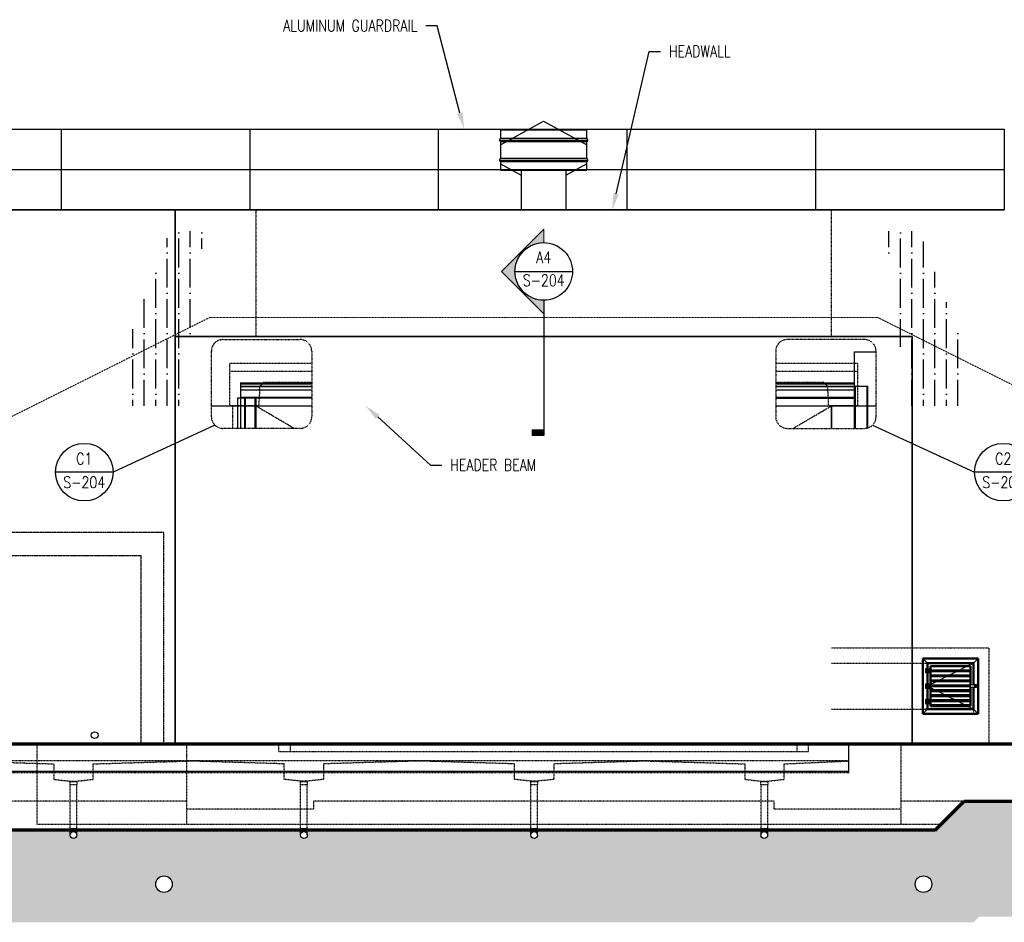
# Model space of a CAD drawing. Header units: inches. Extents: x -4271 to 3693, y -295 to 540.
# Tile 1 of 22: x -3878 to -3365, y -93 to 377. Entities that reach past the tile are written whole.
import ezdxf
from ezdxf import colors
from ezdxf.entities.mleader import LeaderData, LeaderLine
from ezdxf.enums import TextEntityAlignment as Align
from ezdxf.math import Vec2, Vec3

# ---------------------------------------------------------------- set-up
doc = ezdxf.new("R2010")
doc.units = ezdxf.units.IN
doc.header["$MEASUREMENT"] = 0
for name, pattern in [('CENTER2', [1.125, 0.75, -0.125, 0.125, -0.125]), ('Dash', [0.25, 0.125, -0.125]), ('HIDDEN', [0.375, 0.25, -0.125]), ('HIDDEN2', [0.1875, 0.125, -0.0625]), ('PHANTOM2', [1.25, 0.625, -0.125, 0.125, -0.125, 0.125, -0.125])]:
    doc.linetypes.add(name, pattern=pattern)
doc.layers.get('Defpoints').update_dxf_attribs({"color": 243})
for name, color, linetype, lineweight in [('A-ANNO-PATT', 1, 'Continuous', 25), ('G-ANNO-REFR', 2, 'Continuous', 35), ('S-ANNO-SYMB', 2, 'Continuous', 25), ('S-CANOPY', 1, 'Continuous', 25), ('S-FLOR-FTPT', 4, 'Continuous', 70), ('S-ROOF-PATT', 8, 'Continuous', 18), ('S-WALL-FULL-EXTR', 4, 'Continuous', 35)]:
    doc.layers.add(name, color=color, linetype=linetype, lineweight=lineweight)
for name, color, linetype in [('A-DETL', 3, 'Continuous'), ('A-DETL-MEDM', 3, 'Continuous'), ('A-DETL-THIN', 1, 'Continuous'), ('A-FLOR-HDLN', 1, 'Dash'), ('A-VENT-DETL', 3, 'Continuous'), ('A-WALL-HDLN', 1, 'Dash'), ('M-EQPM', 2, 'Continuous'), ('S-ANNO-TEXT', 2, 'Continuous'), ('S-BEAM-CONC', 13, 'Continuous'), ('S-COLS-CONC', 13, 'Continuous'), ('S-DETL-MEDM', 3, 'Continuous'), ('S-DETL-PATT', 1, 'Continuous'), ('S-EARTH', 8, 'Continuous'), ('S-FLOR-HDLN', 1, 'HIDDEN2'), ('S-FLOR-TRNCH', 1, 'HIDDEN2'), ('S-FLOR-TRNCH 2', 1, 'HIDDEN2'), ('S-GRVL', 8, 'Continuous'), ('S-GUARD RAIL', 1, 'Continuous'), ('S-ROOF-HDLN', 1, 'HIDDEN2'), ('S-WALL-HDLN', 1, 'Dash')]:
    doc.layers.add(name, color=color, linetype=linetype)
doc.layers.add('S-DOOR-OTLN', color=9, linetype='HIDDEN', true_color=0x808080)
doc.styles.add('AEC_COMN_TITLE', font='romans.shx', dxfattribs={"width": 0.8, "height": 0.1875})
doc.styles.add('Annotative', font='romans.shx', dxfattribs={"width": 0.8, "height": 0.125})
doc.styles.add('HDRSTD', font='romans.shx', dxfattribs={"height": 3})
doc.styles.add('ROMANS', font='ROMANS.shx', dxfattribs={"width": 0.8})

# ---------------------------------------------------------------- blocks, each defined once
blk = doc.blocks.new('ELEVARROW')
at = {"lineweight": 9}
h = blk.add_hatch(color=256, dxfattribs=at)
edge = h.paths.add_edge_path(flags=0)
edge.add_line((0.4598465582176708, -1.110223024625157e-16), (0.3124999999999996, -9.297755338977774e-17))
edge.add_arc((3.33066907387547e-16, 1.110223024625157e-16), 0.3124999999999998, 360, 539.9999999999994)
edge.add_line((-0.3125000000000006, 0), (-0.4598465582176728, 1.804474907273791e-17))
edge.add_line((-0.4598465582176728, 0), (5.551115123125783e-16, 0.4598465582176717))
edge.add_line((6.661338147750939e-16, 0.4598465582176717), (0.4598465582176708, -1.110223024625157e-16))
at = {"lineweight": 13}
blk.add_lwpolyline([(-0.4598465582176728, 0), (-0.3124999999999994, 3.885780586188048e-15, -0.9999999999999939), (0.3124999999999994, -1.110223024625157e-16), (0.4598465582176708, -1.110223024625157e-16), (6.661338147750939e-16, 0.4598465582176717)], format="xyb", close=True, dxfattribs=at)
blk = doc.blocks.new('Sectrinew')
at = {"lineweight": 9}
blk.add_hatch(color=256, dxfattribs=at).paths.add_polyline_path([(0, 0.1249999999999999), (0, 0), (-0.06249999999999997, 0), (-0.06249999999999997, 0.1249999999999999)], flags=0)
for p, q in [((0, 0.1249999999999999), (-0.06249999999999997, 0.1249999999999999)), ((-0.06249999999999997, 0.1249999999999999), (-0.06249999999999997, 0)), ((0, 0), (0, 0.1249999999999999)), ((-0.06249999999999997, 0), (0, 0))]:
    blk.add_line(p, q, dxfattribs=at)
blk = doc.blocks.new('*U10')
at = {"layer": 'S-ANNO-SYMB'}
for p, q in [((-0.3125, 0), (0.3125, 0)), ((-1.043383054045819e-15, -0.3124999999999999), (-2.166551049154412e-15, -1.780093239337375))]:
    blk.add_line(p, q, dxfattribs=at)
blk.add_ellipse((-8.88178419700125e-16, 5.525047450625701e-31), major_axis=(-0.2209708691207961, 0.2209708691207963), ratio=0.9999999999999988, start_param=5.497787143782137, end_param=11.78097245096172, dxfattribs=at)
at = {"layer": 'S-ANNO-SYMB', "zscale": 0.03125, "rotation": 90}
blk.add_blockref('ELEVARROW', (-8.88178419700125e-16, 5.525047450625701e-31), dxfattribs=at)
at = {"layer": 'S-ANNO-SYMB', "xscale": -1, "zscale": 0.03125, "rotation": 89.99999999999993}
blk.add_blockref('Sectrinew', (-2.166551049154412e-15, -1.780093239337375), dxfattribs=at)
at = {"layer": 'S-ANNO-TEXT', "style": 'HDRSTD'}
for tag, p in [('DET_NO', (0, 0.0912719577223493)), ('REFSHT', (0, -0.09615478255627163))]:
    blk.add_attdef(tag, text='', height=0.09999999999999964, dxfattribs=at).set_placement(p, align=Align.MIDDLE_CENTER)
blk = doc.blocks.new('Detail Callout AEC')
at = {"color": 0, "linetype": 'ByBlock', "lineweight": -3, "transparency": 16777216}
blk.add_line((0.25, 0), (-0.25, 0), dxfattribs=at)
blk.add_line((0.25, 0), (-0.25, 0), dxfattribs=at)
blk.add_circle((0, 0), 0.25, dxfattribs=at)
blk.add_circle((0, 0), 0.25, dxfattribs=at)
at = {"color": 0, "linetype": 'ByBlock', "lineweight": -3, "transparency": 16777216, "style": 'AEC_COMN_TITLE'}
for tag, p in [('VIEWNUMBER', (0, 0.05083333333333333)), ('VIEWNUMBER', (0, 0.05083333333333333)), ('SHEETNUMBER', (0, -0.12625)), ('SHEETNUMBER', (0, -0.12625))]:
    blk.add_attdef(tag, text='', height=0.09375, dxfattribs=at).set_placement(p, align=Align.CENTER)
blk = doc.blocks.new('USM_Louver - USM_Louver-1291320-Section 13')
at = {"layer": 'A-DETL-MEDM', "lineweight": 50}
for p, q in [((171.0773829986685, 47.99999999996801), (171.0773829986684, 33.99999999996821)), ((171.0773829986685, 47.99999999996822), (201.0773829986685, 47.99999999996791)), ((171.0773829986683, 33.99999999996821), (171.0773829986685, 47.99999999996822)), ((201.0773829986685, 47.99999999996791), (201.0773829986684, 17.99999999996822)), ((171.0773829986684, 31.99999999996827), (171.0773829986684, 17.99999999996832)), ((171.0773829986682, 17.99999999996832), (171.0773829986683, 31.99999999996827)), ((171.0773829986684, 17.99999999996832), (201.0773829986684, 17.99999999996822)), ((201.0773829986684, 17.99999999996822), (171.0773829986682, 17.99999999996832))]:
    blk.add_line(p, q, dxfattribs=at)
at = {"layer": 'A-DETL-THIN', "lineweight": 50}
for p, q in [((168.0773829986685, 50.99999999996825), (168.0773829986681, 14.99999999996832)), ((204.0773829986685, 50.99999999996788), (168.0773829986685, 50.99999999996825)), ((201.0773829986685, 47.99999999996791), (171.0773829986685, 47.99999999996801)), ((173.0773829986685, 45.999999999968), (199.0773829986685, 45.99999999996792)), ((173.0773829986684, 33.99999999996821), (173.0773829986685, 45.999999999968)), ((199.0773829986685, 45.99999999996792), (199.0773829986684, 19.99999999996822)), ((201.0773829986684, 17.99999999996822), (201.0773829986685, 47.99999999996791)), ((204.0773829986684, 14.99999999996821), (204.0773829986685, 50.99999999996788)), ((173.0773829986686, 43.24999999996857), (199.0773829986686, 43.2499999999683)), ((173.0773829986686, 42.74999999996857), (199.0773829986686, 42.74999999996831)), ((173.0773829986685, 39.99999999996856), (199.0773829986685, 39.9999999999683)), ((173.0773829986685, 39.49999999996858), (199.0773829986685, 39.49999999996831)), ((173.0773829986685, 36.74999999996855), (199.0773829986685, 36.74999999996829)), ((173.0773829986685, 36.24999999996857), (199.0773829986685, 36.2499999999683)), ((173.0773829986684, 33.49999999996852), (199.0773829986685, 33.49999999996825)), ((173.0773829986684, 32.99999999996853), (199.0773829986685, 32.99999999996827)), ((173.0773829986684, 19.99999999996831), (173.0773829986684, 31.99999999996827)), ((173.0773829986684, 30.24999999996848), (199.0773829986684, 30.24999999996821)), ((173.0773829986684, 29.74999999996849), (199.0773829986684, 29.74999999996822)), ((173.0773829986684, 26.99999999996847), (199.0773829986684, 26.9999999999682)), ((173.0773829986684, 26.49999999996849), (199.0773829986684, 26.49999999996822)), ((173.0773829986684, 23.74999999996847), (199.0773829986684, 23.74999999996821)), ((173.0773829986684, 23.24999999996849), (199.0773829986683, 23.24999999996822)), ((173.0773829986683, 19.99999999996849), (173.0773829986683, 20.49999999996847)), ((199.0773829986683, 20.49999999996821), (173.0773829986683, 20.49999999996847)), ((173.0773829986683, 19.99999999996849), (199.0773829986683, 19.99999999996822)), ((199.0773829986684, 19.99999999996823), (173.0773829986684, 19.99999999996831)), ((168.0773829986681, 14.99999999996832), (204.0773829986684, 14.99999999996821))]:
    blk.add_line(p, q, dxfattribs=at)
at = {"layer": 'M-EQPM', "lineweight": 50}
for p, q in [((173.0773829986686, 42.74999999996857), (173.0773829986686, 43.24999999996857)), ((173.0773829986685, 39.49999999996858), (173.0773829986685, 39.99999999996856)), ((199.0773829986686, 43.2499999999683), (199.0773829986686, 42.74999999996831)), ((199.0773829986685, 39.9999999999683), (199.0773829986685, 39.49999999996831)), ((173.0773829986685, 36.24999999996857), (173.0773829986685, 36.74999999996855)), ((199.0773829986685, 36.74999999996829), (199.0773829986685, 36.2499999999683)), ((199.0773829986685, 33.49999999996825), (199.0773829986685, 32.99999999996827)), ((173.0773829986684, 29.74999999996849), (173.0773829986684, 30.24999999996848)), ((173.0773829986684, 26.49999999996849), (173.0773829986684, 26.99999999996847)), ((199.0773829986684, 30.24999999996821), (199.0773829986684, 29.74999999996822)), ((199.0773829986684, 26.9999999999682), (199.0773829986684, 26.49999999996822)), ((173.0773829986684, 23.24999999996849), (173.0773829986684, 23.74999999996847)), ((199.0773829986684, 23.74999999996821), (199.0773829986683, 23.24999999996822)), ((199.0773829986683, 20.49999999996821), (199.0773829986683, 19.99999999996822))]:
    blk.add_line(p, q, dxfattribs=at)

msp = doc.modelspace()

# ---------------------------------------------------------------- hatches: boundary and pattern name
at = {"layer": 'S-CANOPY'}
h = msp.add_hatch(dxfattribs=at)
h.set_pattern_fill('ANSI36', color=8, scale=48, angle=45)
h.set_pattern_definition([(90, (-2415.326272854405, 4679.044598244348), (-6.000000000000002, 10.5), [15, -3, 0, -3])])
h.paths.add_polyline_path([(-3788.105760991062, 223.5490890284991), (-3782.011508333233, 267), (-3799.913297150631, 267), (-3820.164908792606, 213.6174046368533), (-3820.164908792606, 176), (-3793.438207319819, 176)])
h = msp.add_hatch(dxfattribs=at)
h.set_pattern_fill('ANSI36', color=8, scale=48, angle=45)
h.set_pattern_definition([(90, (-2399.326272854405, 4679.044598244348), (-6.000000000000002, 10.5), [15, -3, 0, -3])])
h.paths.add_polyline_path([(-3421.20514961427, 223.5490890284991), (-3427.2994022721, 267), (-3409.397613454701, 267), (-3389.146001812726, 213.6174046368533), (-3389.146001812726, 176), (-3415.872703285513, 176)])
at = {"layer": 'S-EARTH'}
h = msp.add_hatch(dxfattribs=at)
h.set_pattern_fill('EARTH', color=256, scale=64, angle=45)
h.set_pattern_definition([(45, (-3605.146001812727, 0), (0, 22.62741699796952), [16, -16]), (45, (-3609.388642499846, 4.242640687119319), (0, 22.62741699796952), [16, -16]), (45, (-3613.631283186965, 8.485281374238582), (0, 22.62741699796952), [16, -16]), (135, (-3613.631283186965, 11.31370849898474), (-22.62741699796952, 1.77635683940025e-15), [16, -16]), (135, (-3609.388642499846, 15.55634918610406), (-22.62741699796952, 1.77635683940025e-15), [16, -16]), (135, (-3605.146001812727, 19.79898987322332), (-22.62741699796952, 1.77635683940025e-15), [16, -16])])
h.paths.add_polyline_path([(-2951.146001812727, -42), (-3329.146001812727, -42), (-3329.146001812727, -54), (-3393.17543906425, -54.00000000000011), (-3396.17543906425, -57), (-4271.146001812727, -57), (-4271.146001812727, -93), (-3381.263750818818, -93), (-3378.263750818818, -89.99999999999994), (-3293.146001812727, -89.99999999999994), (-3293.146001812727, -77.99999999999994), (-2951.146001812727, -78)])
edge = h.paths.add_edge_path(flags=16)
edge.add_arc((-3407.261865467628, -73.15161949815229), 4.3125, 0, 360)
edge = h.paths.add_edge_path(flags=16)
edge.add_arc((-3803.030138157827, -73.15161949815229), 4.3125, 0, 360)
at = {"layer": 'S-GRVL'}
h = msp.add_hatch(dxfattribs=at)
h.set_pattern_fill('GRAVEL', color=256, scale=18, angle=45)
h.set_pattern_definition([(273.012787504, (-3608.709819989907, 21.89202594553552), (12.72792206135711, -216.3746750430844), [2.421647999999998, -239.7435848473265]), (229.969740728, (-3608.582540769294, 19.4737207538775), (140.0071426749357, 165.4629867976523), [4.155624, -411.4066457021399]), (177.510447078, (-3611.255404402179, 16.29174023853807), (267.2863632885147, -12.72792206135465), [2.930183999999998, -290.0885867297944]), (312.273689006, (-3613.03731349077, 8.145870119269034), (-241.8305191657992, 267.2863632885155), [3.784284, -374.644044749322]), (337.833654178, (-3610.491729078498, 5.345727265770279), (-216.3746750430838, 89.09545442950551), [3.710789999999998, -367.3687163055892]), (42.27368900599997, (-3607.055190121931, 3.945655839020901), (-267.2863632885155, -241.8305191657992), [3.784284, -374.644044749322]), (82.69424046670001, (-3604.255047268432, 6.491240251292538), (-38.1837661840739, -292.7422074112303), [5.004522, -495.447273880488]), (117.2553283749, (-3603.618651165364, 11.45512985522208), (-190.9188309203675, 369.1097397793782), [4.724784, -467.7537869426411]), (166.429565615, (-3605.782397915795, 15.65534413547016), (-267.2863632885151, 63.63961030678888), [3.7971, -375.913315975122]), (220.236358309, (-3609.473495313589, 16.54629867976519), (152.7350647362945, 127.2792206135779), [4.334976, -212.4137264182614]), (267.3974377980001, (-3612.782755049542, 13.74615582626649), (-12.72792206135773, -292.7422074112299), [5.606064, -555.0007500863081]), (183.814074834, (-3600.309391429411, 20.61923373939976), (-165.4629867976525, -12.72792206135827), [1.913418, -189.4292066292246]), (216.46923439, (-3602.218579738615, 20.49195451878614), (190.9188309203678, 140.0071426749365), [3.640266, -360.387205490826]), (270, (-3605.146001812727, 18.3282077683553), (12.727922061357, -12.727922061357), [2.545578, -22.9102661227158]), (248.198590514, (-3607.564307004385, 18.96460387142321), (38.18376618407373, 89.09545442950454), [1.370844, -135.7130719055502]), (336.801409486, (-3608.073423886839, 17.69181166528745), (-50.91168824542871, 25.45584412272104), [1.938654, -94.994312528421]), (75.9637565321, (-3606.291514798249, 16.92813634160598), (12.72792206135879, 63.63961030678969), [3.148722, -101.8084121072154]), (206.5650511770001, (-3605.527839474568, 19.98283763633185), (38.18376618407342, 12.7279220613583), [2.276838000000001, -54.64415988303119]), (61.38954033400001, (-3615.455618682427, 10.30961686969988), (89.09545442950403, 165.4629867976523), [3.1896, -315.7712126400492]), (115.3461759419, (-3613.928268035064, 13.10975972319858), (89.09545442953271, -190.9188309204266), [2.675898, -264.913339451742]), (338.198590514, (-3608.073423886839, 22.52842204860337), (-89.09545442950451, 38.18376618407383), [2.74167, -134.3422459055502]), (28.61045966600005, (-3605.527839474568, 21.51018828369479), (-165.4629867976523, -89.09545442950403), [3.189599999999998, -315.7712126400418]), (24.44395478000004, (-3607.564307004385, 2.418305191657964), (-89.09545442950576, -38.18376618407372), [3.07584, -150.716227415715]), (339.775140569, (-3604.764164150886, 3.691097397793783), (-203.6467529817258, 76.36753236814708), [2.577204, -255.143575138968]), (111.8014094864, (-3595.218222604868, 9.927779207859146), (-38.18376618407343, 89.09545442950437), [2.74167, -134.3422459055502]), (62.3540246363, (-3596.236456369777, 12.47336362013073), (-114.5512985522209, -216.3746750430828), [3.017358, -298.71762505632]), (114.4439547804, (-3601.454904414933, 3.691097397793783), (38.18376618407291, -89.09545442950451), [1.537919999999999, -152.2541474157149]), (146.309932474, (-3595.981897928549, 9.16410388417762), (-63.63961030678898, 38.18376618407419), [0.91782, -90.8645312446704]), (210.963756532, (-3596.745573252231, 9.673220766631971), (50.91168824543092, 25.45584412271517), [3.710789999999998, -70.50511126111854]), (231.009005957, (-3599.92755376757, 7.7640324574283), (114.5512985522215, 140.0071426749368), [3.4389, -340.4506171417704]), (348.690067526, (-3605.146001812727, 15.78262335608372), (-38.18376618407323, 12.72792206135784), [2.595996, -62.303926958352]), (38.15722658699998, (-3602.600417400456, 15.27350647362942), (241.8305191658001, 190.9188309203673), [4.532291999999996, -448.6961272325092]), (105.9453959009, (-3599.036599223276, 18.07364932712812), (38.18376618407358, -140.0071426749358), [1.853208, -183.468134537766]), (135, (-3599.545716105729, 19.85555841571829), (-25.45584412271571, 3.552713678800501e-15), [1.08, -16.92]), (165.256437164, (-3600.563949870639, 7.891311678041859), (140.0071426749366, -38.18376618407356), [2.500632, -247.5633598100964]), (93.01278750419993, (-3602.982255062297, 8.527707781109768), (-12.72792206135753, 216.3746750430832), [4.843296, -237.3219368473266]), (45, (-3603.236813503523, 13.36431816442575), (0, 25.45584412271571), [4.68, -13.32]), (10.30484646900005, (-3599.92755376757, 16.6735779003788), (216.3746750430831, 38.18376618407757), [2.846051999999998, -281.7589374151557]), (299.054604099, (-3597.127410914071, 17.1826947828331), (38.18376618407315, -63.63961030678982), [2.620836, -128.421142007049]), (252.645975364, (-3595.854618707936, 14.89166881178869), (-114.5512985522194, -369.1097397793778), [4.267169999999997, -422.4505352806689]), (220.42607874, (-3597.127410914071, 10.81873375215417), (-178.1909088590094, -152.7350647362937), [4.514381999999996, -446.92332134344])])
edge = h.paths.add_edge_path()
edge.add_line((-2951.146001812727, -30), (-3341.146001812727, -30))
edge.add_line((-3341.146001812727, -30), (-3386.146001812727, -30))
edge.add_line((-3386.146001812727, -30), (-3398.146001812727, -42))
edge.add_line((-3398.146001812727, -42), (-3401.146001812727, -45))
edge.add_line((-3401.146001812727, -45), (-3488.176923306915, -45))
edge.add_line((-3488.176923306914, -45), (-3488.176923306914, -45.72455988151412))
edge.add_line((-3488.176923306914, -45.7245598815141), (-3488.488470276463, -47.7610934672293))
edge.add_arc((-3490.226040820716, -47.55289019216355), 1.750000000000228, 162.6044256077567, 353.16714747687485, ccw=False)
edge.add_line((-3491.896001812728, -47.02969779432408), (-3491.896001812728, -45.72455988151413))
edge.add_line((-3491.896001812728, -45.7245598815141), (-3492.117997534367, -45.7245598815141))
edge.add_line((-3492.117997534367, -45.7245598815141), (-3492.116524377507, -44.99999999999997))
edge.add_line((-3492.116524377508, -45), (-3608.176923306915, -45))
edge.add_line((-3608.176923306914, -45), (-3608.176923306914, -45.72455988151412))
edge.add_line((-3608.176923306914, -45.7245598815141), (-3608.398065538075, -47.57011311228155))
edge.add_arc((-3610.147980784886, -47.5528901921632), 1.750000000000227, 182.7250807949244, 359.4361048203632, ccw=False)
edge.add_line((-3611.896001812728, -47.63609167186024), (-3611.896001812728, -45.7245598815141))
edge.add_line((-3611.896001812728, -45.7245598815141), (-3612.117997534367, -45.7245598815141))
edge.add_line((-3612.117997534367, -45.7245598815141), (-3612.116524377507, -44.99999999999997))
edge.add_line((-3612.116524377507, -45), (-3728.176923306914, -45))
edge.add_line((-3728.176923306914, -45), (-3728.176923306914, -45.7245598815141))
edge.add_line((-3728.176923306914, -45.7245598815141), (-3728.353056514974, -47.19448812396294))
edge.add_arc((-3730.065962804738, -47.55289019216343), 1.750000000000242, -1.4210854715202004e-12, 11.817860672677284, ccw=False)
edge.add_arc((-3730.065962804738, -47.55289019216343), 1.750000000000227, -180, 0, ccw=False)
edge.add_line((-3731.815962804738, -47.55289019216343), (-3731.896001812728, -47.55289019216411))
edge.add_line((-3731.896001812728, -47.55289019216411), (-3731.896001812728, -45.72455988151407))
edge.add_line((-3731.896001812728, -45.7245598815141), (-3732.117997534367, -45.7245598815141))
edge.add_line((-3732.117997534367, -45.7245598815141), (-3732.116524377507, -45))
edge.add_line((-3732.116524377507, -45), (-3848.176923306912, -45))
edge.add_line((-3848.176923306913, -45), (-3848.176923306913, -45.72455988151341))
edge.add_line((-3848.176923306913, -45.72455988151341), (-3848.396001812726, -47.55289019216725))
edge.add_arc((-3850.146001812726, -47.55289019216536), 1.750000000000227, 179.9999999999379, 359.99999999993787, ccw=False)
edge.add_line((-3851.896001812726, -47.55289019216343), (-3851.896001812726, -45.72455988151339))
edge.add_line((-3851.896001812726, -45.72455988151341), (-3852.117997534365, -45.72455988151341))
edge.add_line((-3852.117997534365, -45.72455988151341), (-3852.116524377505, -45))
edge.add_line((-3852.116524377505, -45), (-3968.176923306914, -45))
edge.add_line((-3968.176923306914, -45), (-3968.176923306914, -45.72455988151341))
edge.add_line((-3968.176923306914, -45.72455988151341), (-3968.396001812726, -47.55289019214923))
edge.add_arc((-3970.146001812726, -47.55289019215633), 1.750000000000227, -179.99999999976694, 2.3288748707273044e-10, ccw=False)
edge.add_line((-3971.896001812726, -47.55289019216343), (-3971.896001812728, -45.72455988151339))
edge.add_line((-3971.896001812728, -45.72455988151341), (-3972.117997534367, -45.72455988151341))
edge.add_line((-3972.117997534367, -45.72455988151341), (-3972.116524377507, -45))
edge.add_line((-3972.116524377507, -45), (-4088.176923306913, -45))
edge.add_line((-4088.176923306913, -45), (-4088.176923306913, -45.72455988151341))
edge.add_line((-4088.176923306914, -45.72455988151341), (-4088.396001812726, -47.55289019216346))
edge.add_arc((-4090.146001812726, -47.55289019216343), 1.750000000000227, -180, 0, ccw=False)
edge.add_line((-4091.896001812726, -47.55289019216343), (-4091.896001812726, -45.72455988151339))
edge.add_line((-4091.896001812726, -45.72455988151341), (-4092.117997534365, -45.72455988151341))
edge.add_line((-4092.117997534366, -45.72455988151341), (-4092.116524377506, -45))
edge.add_line((-4092.116524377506, -45), (-4271.146001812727, -45))
edge.add_line((-4271.146001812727, -45), (-4271.146001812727, -57))
edge.add_line((-4271.146001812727, -57), (-3396.17543906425, -57))
edge.add_line((-3396.17543906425, -57), (-3393.17543906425, -54.00000000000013))
edge.add_line((-3393.17543906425, -54.00000000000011), (-3329.146001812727, -53.99999999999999))
edge.add_line((-3329.146001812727, -54), (-3329.146001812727, -42))
edge.add_line((-3329.146001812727, -42), (-2951.146001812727, -42))
edge.add_line((-2951.146001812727, -42), (-2951.146001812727, -30))

# ---------------------------------------------------------------- linework, layer by layer
at = {"color": 1, "linetype": 'PHANTOM2'}
for p, q in [((-3755.146001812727, 175.9999999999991), (-3735.058133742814, 164.2151173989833)), ((-3475.233869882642, 164.2151173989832), (-3455.146001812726, 176))]:
    msp.add_line(p, q, dxfattribs=at)
at = {"layer": 'A-ANNO-PATT', "linetype": 'CENTER2'}
for p, q in [((-3381.14443931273, 42.00000000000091), (-3405.144439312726, 30.00000000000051)), ((-3405.144439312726, 30.00000000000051), (-3381.14443931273, 18.00000000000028))]:
    msp.add_line(p, q, dxfattribs=at)
at = {"layer": 'A-DETL-MEDM', "lineweight": -3}
for p, q in [((-3405.144439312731, 42.00000000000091), (-3407.544439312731, 44.400000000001)), ((-3381.14443931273, 42.00000000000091), (-3378.744439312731, 44.40000000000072)), ((-3382.744439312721, 30.80000000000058), (-3382.744439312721, 31.05000000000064)), ((-3405.144439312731, 18.00000000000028), (-3407.544439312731, 15.60000000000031)), ((-3381.14443931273, 18.00000000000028), (-3378.744439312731, 15.60000000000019))]:
    msp.add_line(p, q, dxfattribs=at)
at = {"layer": 'A-DETL-MEDM'}
for centre, radius in [((-3839.146001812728, 4.443754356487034), 1.750000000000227), ((-3850.146001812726, -47.55289019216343), 1.750000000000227), ((-3730.065962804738, -47.55289019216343), 1.750000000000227), ((-3610.147980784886, -47.55289019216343), 1.750000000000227), ((-3490.226040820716, -47.55289019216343), 1.750000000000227), ((-3803.030138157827, -73.15161949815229), 4.3125), ((-3407.261865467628, -73.15161949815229), 4.3125)]:
    msp.add_circle(centre, radius, dxfattribs=at)
at = {"layer": 'A-DETL-THIN', "lineweight": -3}
for p, q in [((-3404.144439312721, 39.00000000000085), (-3406.144439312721, 39.00000000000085)), ((-3406.144439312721, 39.00000000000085), (-3406.144439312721, 37.0000000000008)), ((-3406.144439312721, 37.0000000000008), (-3404.144439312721, 37.0000000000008)), ((-3405.144439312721, 39.00000000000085), (-3405.144439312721, 37.0000000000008)), ((-3404.144439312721, 37.0000000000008), (-3404.144439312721, 39.00000000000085)), ((-3404.144439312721, 31.00000000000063), (-3406.144439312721, 31.00000000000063)), ((-3406.144439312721, 31.00000000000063), (-3406.144439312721, 29.00000000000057)), ((-3405.144439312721, 31.00000000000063), (-3405.144439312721, 29.00000000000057)), ((-3404.144439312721, 29.00000000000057), (-3404.144439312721, 31.00000000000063)), ((-3382.744439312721, 28.95000000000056), (-3382.744439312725, 30.80000000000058)), ((-3382.744439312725, 30.80000000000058), (-3379.690110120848, 30.80000000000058)), ((-3406.144439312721, 29.00000000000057), (-3404.144439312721, 29.00000000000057)), ((-3379.690110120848, 29.20000000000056), (-3382.744439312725, 29.20000000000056)), ((-3380.906789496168, 30.10000000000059), (-3380.906789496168, 29.9000000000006)), ((-3379.75876738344, 30.10000000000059), (-3380.906789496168, 30.10000000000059)), ((-3380.906789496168, 29.9000000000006), (-3379.75876738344, 29.9000000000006)), ((-3379.75876738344, 29.9000000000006), (-3379.75876738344, 30.10000000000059)), ((-3404.144439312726, 23.0000000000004), (-3406.144439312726, 23.0000000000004)), ((-3406.144439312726, 23.0000000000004), (-3406.144439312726, 21.00000000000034)), ((-3406.144439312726, 21.00000000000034), (-3404.144439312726, 21.00000000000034)), ((-3405.144439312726, 23.0000000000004), (-3405.144439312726, 21.00000000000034)), ((-3404.144439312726, 21.00000000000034), (-3404.144439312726, 23.0000000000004))]:
    msp.add_line(p, q, dxfattribs=at)
msp.add_arc((-3381.468806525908, 30.00000000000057), 1.950323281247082, 335.7833292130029, 24.2166707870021, dxfattribs=at)
at = {"layer": 'A-FLOR-HDLN', "lineweight": -3}
for p, q in [((-3407.542876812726, 42), (-3405.146001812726, 42)), ((-3407.542876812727, 17.99999999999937), (-3405.146001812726, 17.99999999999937))]:
    msp.add_line(p, q, dxfattribs=at)
at = {"layer": 'A-VENT-DETL', "color": 8}
for p, q in [((-3627.739751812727, 311.9541531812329), (-3605.177251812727, 324.2666531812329)), ((-3605.177251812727, 324.2666531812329), (-3582.614751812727, 311.9541531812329)), ((-3628.047496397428, 314.3420487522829), (-3582.4189347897, 314.3420487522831)), ((-3582.614751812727, 315.2482010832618), (-3627.739751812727, 315.2482010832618)), ((-3582.614751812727, 313.4358964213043), (-3627.739751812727, 313.4358964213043)), ((-3628.047496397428, 303.9167850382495), (-3582.4189347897, 303.9167850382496)), ((-3582.614751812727, 304.8229373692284), (-3627.739751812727, 304.8229373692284)), ((-3582.614751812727, 303.0106327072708), (-3627.739751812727, 303.0106327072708)), ((-3627.739751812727, 301.9746008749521), (-3616.864751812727, 296.0791531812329)), ((-3616.864751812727, 298.7041531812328), (-3616.864751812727, 277.9999999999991)), ((-3582.614751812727, 301.9746008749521), (-3593.489751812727, 296.0791531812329)), ((-3593.489751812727, 277.9999999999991), (-3593.489751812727, 298.7041531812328))]:
    msp.add_line(p, q, dxfattribs=at)
msp.add_lwpolyline([(-3627.739751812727, 313.4358964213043), (-3627.739751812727, 304.8229373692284, -0.1316524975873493), (-3627.773245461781, 304.6979373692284), (-3628.152075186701, 304.0417850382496, 0.2679491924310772), (-3628.152075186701, 303.7917850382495), (-3627.773245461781, 303.1356327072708, -0.1316524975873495), (-3627.739751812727, 303.0106327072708), (-3627.739751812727, 298.7041531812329), (-3582.614751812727, 298.7041531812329), (-3582.614751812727, 303.0106327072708, -0.1316524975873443), (-3582.581258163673, 303.1356327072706), (-3582.202428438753, 303.7917850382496, 0.2679491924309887), (-3582.202428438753, 304.0417850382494), (-3582.581258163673, 304.6979373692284, -0.1316524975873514), (-3582.614751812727, 304.8229373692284), (-3582.614751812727, 313.4358964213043, -0.1316524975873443), (-3582.581258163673, 313.5608964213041), (-3582.202428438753, 314.2170487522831, 0.2679491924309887), (-3582.202428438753, 314.4670487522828), (-3582.581258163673, 315.1232010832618, -0.1316524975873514), (-3582.614751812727, 315.2482010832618), (-3582.614751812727, 319.5546806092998), (-3627.739751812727, 319.5546806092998), (-3627.739751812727, 315.2482010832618, -0.1316524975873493), (-3627.773245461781, 315.1232010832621), (-3628.152075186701, 314.4670487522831, 0.2679491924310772), (-3628.152075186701, 314.2170487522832), (-3627.773245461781, 313.5608964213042, -0.1316524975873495), (-3627.739751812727, 313.4358964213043)], format="xyb", dxfattribs=at)
at = {"layer": 'A-WALL-HDLN', "lineweight": -3}
for p, q in [((-3405.146001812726, 17.99999999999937), (-3407.542876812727, 17.99999999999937)), ((-3381.14443931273, 17.99843750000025), (-3381.14443931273, 15.60156250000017))]:
    msp.add_line(p, q, dxfattribs=at)
at = {"layer": 'Defpoints', "linetype": 'PHANTOM2'}
msp.add_lwpolyline([(-3981.146001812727, 0), (-3981.146001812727, 90.20663601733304), (-3965.562638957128, 98), (-3815.146001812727, 98), (-3815.146001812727, 0), (-3803.146001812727, 0), (-3803.146001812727, 110), (-3968.396001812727, 110), (-3993.146001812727, 97.62232771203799), (-3993.146001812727, 0), (-3941.146001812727, 0)], dxfattribs=at)
at = {"layer": 'S-ANNO-SYMB', "lineweight": -3}
for p, q in [((-3776.549346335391, 165.9724767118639), (-3829.577431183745, 141.4284556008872)), ((-3433.742657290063, 165.9724767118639), (-3380.714572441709, 141.4284556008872))]:
    msp.add_line(p, q, dxfattribs=at)
at = {"layer": 'S-ANNO-SYMB', "linetype": 'Dash', "lineweight": -3}
for points in [[(-3732.037184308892, 164.2151173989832), (-3772.306705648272, 164.2151173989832, -0.414213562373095), (-3778.306705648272, 170.2151173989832), (-3778.306705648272, 204.4471821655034, -0.414213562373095), (-3772.306705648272, 210.4471821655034), (-3732.037184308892, 210.4471821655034, -0.414213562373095), (-3726.037184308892, 204.4471821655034), (-3726.037184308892, 170.2151173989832, -0.414213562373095)], [(-3478.254819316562, 164.2151173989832), (-3437.985297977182, 164.2151173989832, 0.414213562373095), (-3431.985297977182, 170.2151173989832), (-3431.985297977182, 204.4471821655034, 0.414213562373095), (-3437.985297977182, 210.4471821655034), (-3478.254819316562, 210.4471821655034, 0.414213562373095), (-3484.254819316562, 204.4471821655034), (-3484.254819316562, 170.2151173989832, 0.414213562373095)]]:
    msp.add_lwpolyline(points, format="xyb", close=True, dxfattribs=at)
at = {"layer": 'S-BEAM-CONC'}
for p, q in [((-3455.146001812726, 212), (-3755.146001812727, 211.9999999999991)), ((-3778.306705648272, 176), (-3726.037184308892, 176)), ((-3484.254819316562, 176), (-3443.146001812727, 176))]:
    msp.add_line(p, q, dxfattribs=at)
at = {"layer": 'S-CANOPY'}
for points in [[(-3778.306705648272, 176), (-3726.037184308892, 176)], [(-3484.254819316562, 176), (-3431.985297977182, 176)]]:
    msp.add_lwpolyline(points, dxfattribs=at)
at = {"layer": 'S-COLS-CONC'}
msp.add_lwpolyline([(-3443.146001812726, 164.2151173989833), (-3443.146001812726, 204), (-3431.985297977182, 204)], dxfattribs=at)
at = {"layer": 'S-DETL-MEDM'}
for p, q in [((-3763.146001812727, 188), (-3726.037184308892, 188)), ((-3763.146001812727, 188), (-3763.146001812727, 164.2151173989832)), ((-3763.146001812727, 186.25), (-3726.037184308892, 186.25)), ((-3484.254819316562, 188), (-3443.146001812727, 188)), ((-3484.254819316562, 186.25), (-3436.271001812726, 186.25)), ((-3443.146001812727, 164.2151173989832), (-3443.146001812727, 188)), ((-3436.646001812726, 164.3665033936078), (-3436.646001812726, 186.25)), ((-3436.271001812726, 164.4652314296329), (-3436.271001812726, 186.25)), ((-3764.646001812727, 180), (-3764.646001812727, 164.2151173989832)), ((-3726.037184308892, 180), (-3764.646001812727, 180)), ((-3763.146001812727, 184.25), (-3726.037184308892, 184.25)), ((-3755.146001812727, 180), (-3755.146001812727, 164.2151173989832)), ((-3484.254819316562, 184.25), (-3443.146001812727, 184.25)), ((-3484.254819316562, 180), (-3443.146001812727, 180))]:
    msp.add_line(p, q, dxfattribs=at)
at = {"layer": 'S-DETL-PATT', "linetype": 'HIDDEN', "lineweight": -3}
for p, q in [((-3763.146001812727, 187.5), (-3726.037184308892, 187.5)), ((-3763.146001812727, 186), (-3726.037184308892, 186)), ((-3484.254819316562, 187.5), (-3443.146001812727, 187.5)), ((-3484.254819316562, 186), (-3443.146001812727, 186)), ((-3442.771001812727, 164.2151173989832), (-3442.771001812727, 186.25)), ((-3763.146001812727, 180.5000000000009), (-3726.037184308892, 180.5000000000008)), ((-3761.146001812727, 180), (-3761.146001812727, 164.2151173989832)), ((-3760.646001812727, 180), (-3760.646001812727, 164.2151173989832)), ((-3755.646001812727, 180), (-3755.646001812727, 164.2151173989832)), ((-3484.254819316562, 180.5), (-3443.146001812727, 180.4999999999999))]:
    msp.add_line(p, q, dxfattribs=at)
at = {"layer": 'S-DOOR-OTLN'}
for p, q in [((-3446.146001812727, -14.5), (-3446.146001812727, 0)), ((-3446.146001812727, -14.5), (-4139.146001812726, -14.5)), ((-3851.896001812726, -47.55289019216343), (-3851.896001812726, -45.72455988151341)), ((-3848.396001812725, -47.55289019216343), (-3848.396001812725, -45.72455988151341)), ((-3731.896001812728, -47.55289019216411), (-3731.896001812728, -45.7245598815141)), ((-3728.396001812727, -47.55289019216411), (-3728.396001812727, -45.7245598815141)), ((-3611.896001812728, -47.55289019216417), (-3611.896001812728, -45.7245598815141)), ((-3608.396001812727, -47.55289019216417), (-3608.396001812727, -45.7245598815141)), ((-3491.896001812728, -47.55289019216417), (-3491.896001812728, -45.7245598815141)), ((-3488.396001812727, -47.55289019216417), (-3488.396001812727, -45.7245598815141))]:
    msp.add_line(p, q, dxfattribs=at)
at = {"layer": 'S-DOOR-OTLN', "linetype": 'HIDDEN2'}
for p, q in [((-3446.146001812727, -9.000000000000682), (-4139.146001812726, -9)), ((-3851.896001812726, -19.79496231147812), (-3851.896001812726, -19.5)), ((-3848.396001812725, -19.79496231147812), (-3848.396001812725, -19.5)), ((-3731.896001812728, -19.79496231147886), (-3731.896001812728, -19.50000000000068)), ((-3728.396001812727, -19.79496231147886), (-3728.396001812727, -19.50000000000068)), ((-3611.896001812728, -19.79496231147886), (-3611.896001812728, -19.50000000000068)), ((-3608.396001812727, -19.79496231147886), (-3608.396001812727, -19.50000000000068)), ((-3491.896001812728, -19.79496231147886), (-3491.896001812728, -19.50000000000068)), ((-3488.396001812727, -19.79496231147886), (-3488.396001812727, -19.50000000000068)), ((-3851.896001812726, -44.28975167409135), (-3851.896001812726, -21.22977051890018)), ((-3848.396001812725, -44.28975167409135), (-3848.396001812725, -21.22977051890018)), ((-3731.896001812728, -44.28975167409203), (-3731.896001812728, -21.22977051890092)), ((-3728.396001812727, -44.28975167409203), (-3728.396001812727, -21.22977051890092)), ((-3611.896001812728, -44.28975167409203), (-3611.896001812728, -21.22977051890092)), ((-3608.396001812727, -44.28975167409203), (-3608.396001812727, -21.22977051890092)), ((-3491.896001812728, -44.28975167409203), (-3491.896001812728, -21.22977051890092)), ((-3488.396001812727, -44.28975167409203), (-3488.396001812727, -21.22977051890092))]:
    msp.add_line(p, q, dxfattribs=at)
for points in [[(-4139.146001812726, -9), (-4100.396001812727, -10.5), (-4100.396001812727, -18.56418260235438), (-4091.897980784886, -19.5), (-4088.394022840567, -19.5), (-4079.896001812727, -18.56418260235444), (-4079.896001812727, -10.5), (-4030.146001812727, -9), (-3980.396001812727, -10.5), (-3980.396001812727, -18.56418260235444), (-3971.897980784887, -19.5), (-3968.394022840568, -19.5), (-3959.896001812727, -18.56418260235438), (-3959.896001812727, -10.5), (-3910.146001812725, -9), (-3860.396001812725, -10.5), (-3860.396001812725, -18.56418260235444), (-3851.897980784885, -19.5), (-3848.394022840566, -19.5), (-3839.896001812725, -18.56418260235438), (-3839.896001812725, -10.5), (-3790.146001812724, -9)], [(-3550.146001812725, -9.000000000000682), (-3599.896001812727, -10.50000000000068), (-3599.896001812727, -18.56418260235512), (-3608.394022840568, -19.50000000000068), (-3611.897980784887, -19.50000000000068), (-3620.396001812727, -18.56418260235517), (-3620.396001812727, -10.50000000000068), (-3670.146001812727, -9.000000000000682), (-3719.896001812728, -10.50000000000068), (-3719.896001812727, -18.56418260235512), (-3728.394022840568, -19.50000000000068), (-3731.897980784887, -19.50000000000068), (-3740.396001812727, -18.56418260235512), (-3740.396001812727, -10.50000000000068), (-3790.146001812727, -9.000000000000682)], [(-3550.146001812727, -9.000000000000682), (-3500.396001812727, -10.50000000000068), (-3500.396001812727, -18.56418260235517), (-3491.897980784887, -19.50000000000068), (-3488.394022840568, -19.50000000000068), (-3479.896001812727, -18.56418260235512), (-3479.896001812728, -10.50000000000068), (-3446.146001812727, -9.000000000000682)]]:
    msp.add_lwpolyline(points, dxfattribs=at)
for points in [[(-3852.117997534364, -21.22977051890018), (-3848.176923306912, -21.22977051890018), (-3848.176923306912, -19.79496231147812), (-3852.115080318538, -19.79496231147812)], [(-3732.117997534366, -21.22977051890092), (-3728.176923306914, -21.22977051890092), (-3728.176923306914, -19.79496231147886), (-3732.115080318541, -19.79496231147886)], [(-3612.117997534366, -21.22977051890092), (-3608.176923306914, -21.22977051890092), (-3608.176923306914, -19.79496231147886), (-3612.115080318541, -19.79496231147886)], [(-3492.117997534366, -21.22977051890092), (-3488.176923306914, -21.22977051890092), (-3488.176923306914, -19.79496231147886), (-3492.115080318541, -19.79496231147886)]]:
    msp.add_lwpolyline(points, close=True, dxfattribs=at)
at = {"layer": 'S-DOOR-OTLN'}
for points in [[(-3852.117997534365, -45.72455988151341), (-3848.176923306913, -45.72455988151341), (-3848.176923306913, -44.28975167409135), (-3852.115080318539, -44.28975167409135)], [(-3732.117997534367, -45.7245598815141), (-3728.176923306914, -45.7245598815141), (-3728.176923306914, -44.28975167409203), (-3732.115080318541, -44.28975167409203)], [(-3612.117997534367, -45.7245598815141), (-3608.176923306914, -45.7245598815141), (-3608.176923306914, -44.28975167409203), (-3612.115080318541, -44.28975167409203)], [(-3492.117997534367, -45.7245598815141), (-3488.176923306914, -45.7245598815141), (-3488.176923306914, -44.28975167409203), (-3492.115080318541, -44.28975167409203)]]:
    msp.add_lwpolyline(points, close=True, dxfattribs=at)
at = {"layer": 'S-FLOR-FTPT'}
for p, q in [((-4271.146001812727, 0), (-2951.146001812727, 0)), ((-3401.146001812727, -45), (-3386.146001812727, -30)), ((-3386.146001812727, -30), (-2951.146001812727, -30)), ((-3401.146001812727, -45), (-4271.146001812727, -45))]:
    msp.add_line(p, q, dxfattribs=at)
at = {"layer": 'S-FLOR-HDLN'}
for p, q in [((-3869.146001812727, -42), (-3869.146001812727, 0)), ((-3791.146001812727, -42), (-3791.146001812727, 0)), ((-3419.146001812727, 0), (-3419.146001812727, -42)), ((-3791.146001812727, -30), (-4241.146001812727, -30)), ((-3725.14600181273, -30), (-3725.14600181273, -33.99999999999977)), ((-3485.146001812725, -30), (-3725.14600181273, -30)), ((-3485.146001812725, -33.99999999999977), (-3485.146001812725, -30)), ((-3386.146001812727, -30), (-3419.146001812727, -30)), ((-3725.14600181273, -33.99999999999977), (-3791.146001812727, -33.99999999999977)), ((-3419.146001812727, -33.99999999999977), (-3485.146001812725, -33.99999999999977)), ((-3398.146001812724, -42), (-3869.146001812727, -42))]:
    msp.add_line(p, q, dxfattribs=at)
at = {"layer": 'S-FLOR-TRNCH'}
for p, q in [((-3446.146001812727, -15), (-3446.146001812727, 0)), ((-4139.146001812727, -15), (-3446.146001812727, -15))]:
    msp.add_line(p, q, dxfattribs=at)
at = {"layer": 'S-FLOR-TRNCH 2'}
for p, q in [((-3743.146001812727, -3.999999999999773), (-3743.146001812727, 0)), ((-3737.14600181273, -3.999999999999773), (-3737.14600181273, 0)), ((-3473.146001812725, -3.999999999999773), (-3473.146001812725, 0)), ((-3467.146001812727, -3.999999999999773), (-3467.146001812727, 0)), ((-3743.146001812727, -3.999999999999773), (-3467.146001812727, -3.999999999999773))]:
    msp.add_line(p, q, dxfattribs=at)
at = {"layer": 'S-GUARD RAIL'}
for p, q in [((-4151.146001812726, 319.9999999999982), (-3365.146001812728, 319.9999999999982)), ((-3856.396001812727, 277.9999999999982), (-3856.396001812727, 319.9999999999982)), ((-3758.146001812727, 277.9999999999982), (-3758.146001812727, 319.9999999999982)), ((-3659.896001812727, 277.9999999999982), (-3659.896001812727, 319.9999999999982)), ((-3561.646001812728, 277.9999999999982), (-3561.646001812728, 319.9999999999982)), ((-3463.396001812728, 277.9999999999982), (-3463.396001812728, 319.9999999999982)), ((-3365.146001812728, 319.9999999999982), (-3365.146001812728, 277.9999999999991)), ((-4151.146001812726, 298.9999999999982), (-3365.146001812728, 298.9999999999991))]:
    msp.add_line(p, q, dxfattribs=at)
at = {"layer": 'S-ROOF-HDLN'}
for p, q in [((-3455.146001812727, 50), (-3373.146001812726, 50)), ((-3373.146001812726, 50), (-3373.146001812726, 0)), ((-3455.146001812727, 42.00000000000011), (-3381.146001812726, 42)), ((-3455.146001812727, 18.00000000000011), (-3405.146001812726, 18))]:
    msp.add_line(p, q, dxfattribs=at)
for points in [[(-3726.037184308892, 188.125), (-3751.007812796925, 188.125), (-3753.121321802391, 186.0114909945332), (-3753.646001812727, 176), (-3768.646001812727, 176), (-3768.646001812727, 198)], [(-3726.037184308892, 198), (-3768.646001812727, 198)], [(-3441.646001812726, 198), (-3441.646001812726, 176), (-3456.646001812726, 176), (-3457.170681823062, 186.0114909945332), (-3459.284190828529, 188.125), (-3484.254819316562, 188.125)], [(-3441.646001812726, 198), (-3484.254819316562, 198)], [(-3768.646001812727, 193.9999999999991), (-3726.037184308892, 193.9999999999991)], [(-3484.254819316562, 193.9999999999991), (-3441.646001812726, 193.9999999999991)]]:
    msp.add_lwpolyline(points, dxfattribs=at)
at = {"layer": 'S-ROOF-PATT', "linetype": 'HIDDEN2'}
for p, q in [((-3779.146001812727, 222), (-4223.146001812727, 0)), ((-3431.146001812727, 222), (-3779.146001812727, 222)), ((-2987.146001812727, 0), (-3431.146001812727, 222))]:
    msp.add_line(p, q, dxfattribs=at)
at = {"layer": 'S-WALL-FULL-EXTR'}
for p, q in [((-3797.146001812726, 211.999999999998), (-3413.146001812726, 211.999999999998)), ((-3413.146001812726, 0), (-3413.146001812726, 211.999999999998)), ((-3755.146001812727, 175.9999999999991), (-3755.146001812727, 164.2151173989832)), ((-3455.146001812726, 164.2151173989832), (-3455.146001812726, 176)), ((-2963.146001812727, 0), (-3413.146001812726, 0))]:
    msp.add_line(p, q, dxfattribs=at)
msp.add_lwpolyline([(-3797.146001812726, 277.9999999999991), (-3797.146001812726, 0), (-4259.146001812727, 0), (-4259.146001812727, 29.99999999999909), (-4211.146001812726, 30), (-4151.146001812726, 60), (-4151.146001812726, 277.9999999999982), (-3365.146001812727, 277.9999999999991)], dxfattribs=at)
at = {"layer": 'S-WALL-HDLN'}
for p, q in [((-3755.146001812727, 277.9999999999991), (-3755.146001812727, 211.9999999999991)), ((-3455.146001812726, 211.9999999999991), (-3455.146001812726, 277.9999999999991))]:
    msp.add_line(p, q, dxfattribs=at)
for points in [[(-3767.146001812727, 164.2151173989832), (-3767.146001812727, 176), (-3755.146001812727, 176), (-3755.146001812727, 164.2151173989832)], [(-3443.146001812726, 164.2151173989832), (-3443.146001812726, 176), (-3455.146001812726, 176), (-3455.146001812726, 164.2151173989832)]]:
    msp.add_lwpolyline(points, dxfattribs=at)

# ---------------------------------------------------------------- block references
at = {"layer": 'A-DETL', "color": 8, "lineweight": -3, "xscale": -0.8000000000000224, "yscale": 0.8000000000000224, "zscale": 0.8000000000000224}
msp.add_blockref('USM_Louver - USM_Louver-1291320-Section 13', (-3244.282532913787, 3.600000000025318), dxfattribs=at)
at = {"layer": 'G-ANNO-REFR', "lineweight": -3}
ref = msp.add_blockref('Detail Callout AEC', (-3844.577401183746, 141.4284556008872), dxfattribs=dict(at, xscale=59.99988000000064, yscale=59.99988000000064, zscale=59.99988000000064))
ref.add_attrib('VIEWNUMBER', 'C1', dxfattribs={"layer": 'S-ANNO-TEXT', "color": 1, "transparency": 16777216, "height": 6, "style": 'ROMANS', "width": 0.8}).set_placement((-3844.577401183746, 143.6784531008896), align=Align.BOTTOM_CENTER)
ref.add_attrib('SHEETNUMBER', 'S-204', dxfattribs={"layer": 'S-ANNO-TEXT', "color": 1, "transparency": 16777216, "height": 6, "style": 'ROMANS', "width": 0.8}).set_placement((-3844.577401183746, 133.1734720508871), align=Align.CENTER)
ref = msp.add_blockref('Detail Callout AEC', (-3365.714602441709, 141.4284556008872), dxfattribs=dict(at, xscale=59.99988000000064, yscale=59.99988000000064, zscale=59.99988000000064))
ref.add_attrib('VIEWNUMBER', 'C2', dxfattribs={"layer": 'S-ANNO-TEXT', "color": 1, "transparency": 16777216, "height": 6, "style": 'ROMANS', "width": 0.8}).set_placement((-3365.714602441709, 143.6784531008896), align=Align.BOTTOM_CENTER)
ref.add_attrib('SHEETNUMBER', 'S-204', dxfattribs={"layer": 'S-ANNO-TEXT', "color": 1, "transparency": 16777216, "height": 6, "style": 'ROMANS', "width": 0.8}).set_placement((-3365.714602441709, 133.1734720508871), align=Align.CENTER)
at = {"layer": 'S-ANNO-SYMB'}
ref = msp.add_blockref('*U10', (-3605.146001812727, 245.9450232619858), dxfattribs=dict(at, xscale=48, yscale=48, zscale=48))
ref.add_attrib('REFSHT', 'S-204', dxfattribs={"layer": '0', "color": 1, "height": 6, "style": 'Annotative', "width": 0.80078125}).set_placement((-3605.146001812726, 241.3295936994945), align=Align.MIDDLE_CENTER)
ref.add_attrib('DET_NO', 'A4', dxfattribs={"layer": '0', "color": 1, "height": 6, "style": 'Annotative', "width": 0.80078125}).set_placement((-3605.146001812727, 250.3260772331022), align=Align.CENTER)

# ---------------------------------------------------------------- leaders
at = {"layer": 'S-ANNO-TEXT'}
ml = msp.add_multileader_mtext('Standard', dxfattribs=at)
ml.set_content('ALUMINUM GUARDRAIL', color=2, style='Annotative')
ml.set_leader_properties(color=1)
ml.build(insert=Vec2(0, 0))
ml.multileader.update_dxf_attribs({"dogleg_length": 0.125, "arrow_head_size": 8.64, "scale": 48})
ctx = ml.context
ctx.base_point, ctx.scale, ctx.char_height, ctx.arrow_head_size, ctx.landing_gap_size, ctx.plane_origin = Vec3(-3753.681519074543, 373.9351540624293), 48, 6, 8.64, 4.32, Vec3(-3627.840968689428, 339.9999999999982)
ctx.text_align_type = 2
notes = []
notes.append((ctx, [(0, (1, 1, 0), (-3660.641519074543, 373.9351540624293), (-1, 0), 6, [(0, [(-3646.6200494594, 319.9999999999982)], 0, [])])]))
ctx.mtext.insert, ctx.mtext.alignment, ctx.mtext.flow_direction = Vec3(-3670.961519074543, 376.9351540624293), 3, 5
ml = msp.add_multileader_mtext('Standard', dxfattribs=at)
ml.set_content('HEADWALL', color=2, style='Annotative')
ml.set_leader_properties(color=1)
ml.build(insert=Vec2(0, 0))
ml.multileader.update_dxf_attribs({"dogleg_length": 0.125, "arrow_head_size": 8.64, "scale": 48})
ctx = ml.context
ctx.base_point, ctx.scale, ctx.char_height, ctx.arrow_head_size, ctx.landing_gap_size, ctx.plane_origin = Vec3(-3544.22189230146, 360.5592585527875), 48, 6, 8.64, 4.32, Vec3(-3572.753438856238, 334.3958919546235)
notes.append((ctx, [(0, (1, 1, 0), (-3550.22189230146, 360.5592585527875), (1, 0), 6, [(0, [(-3569.417052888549, 277.9999999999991)], 0, [])])]))
ctx.mtext.insert, ctx.mtext.flow_direction = Vec3(-3539.90189230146, 363.5592585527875), 5
ml = msp.add_multileader_mtext('Standard', dxfattribs=at)
ml.set_content('HEADER BEAM', color=2, style='Annotative')
ml.set_leader_properties(color=1)
ml.build(insert=Vec2(0, 0))
ml.multileader.update_dxf_attribs({"dogleg_length": 0.125, "arrow_head_size": 8.64, "scale": 48})
ctx = ml.context
ctx.base_point, ctx.scale, ctx.char_height, ctx.arrow_head_size, ctx.landing_gap_size, ctx.plane_origin = Vec3(-3658.229098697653, 145.1101434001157), 48, 6, 8.64, 4.32, Vec3(-3696.729523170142, 135.659640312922)
notes.append((ctx, [(0, (1, 1, 0), (-3664.229098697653, 145.1101434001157), (1, 0), 6, [(0, [(-3698.050064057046, 175.9999999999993)], 0, [])])]))
ctx.mtext.insert, ctx.mtext.width, ctx.mtext.flow_direction = Vec3(-3653.909098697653, 148.1101434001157), 77.94982138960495, 5
for ctx, leaders in notes:
    for number, flags, end, landing, length, lines in leaders:
        leader = LeaderData()
        leader.index, (leader.has_last_leader_line, leader.has_dogleg_vector, leader.attachment_direction) = number, flags
        leader.last_leader_point, leader.dogleg_vector, leader.dogleg_length = Vec3(end), Vec3(landing), length
        for number, points, colour, breaks in lines:
            line = LeaderLine()
            line.index, line.vertices, line.color, line.breaks = number, Vec3.list(points), colors.encode_raw_color(colour), breaks
            leader.lines.append(line)
        ctx.leaders.append(leader)

doc.saveas('drawing.dxf')
